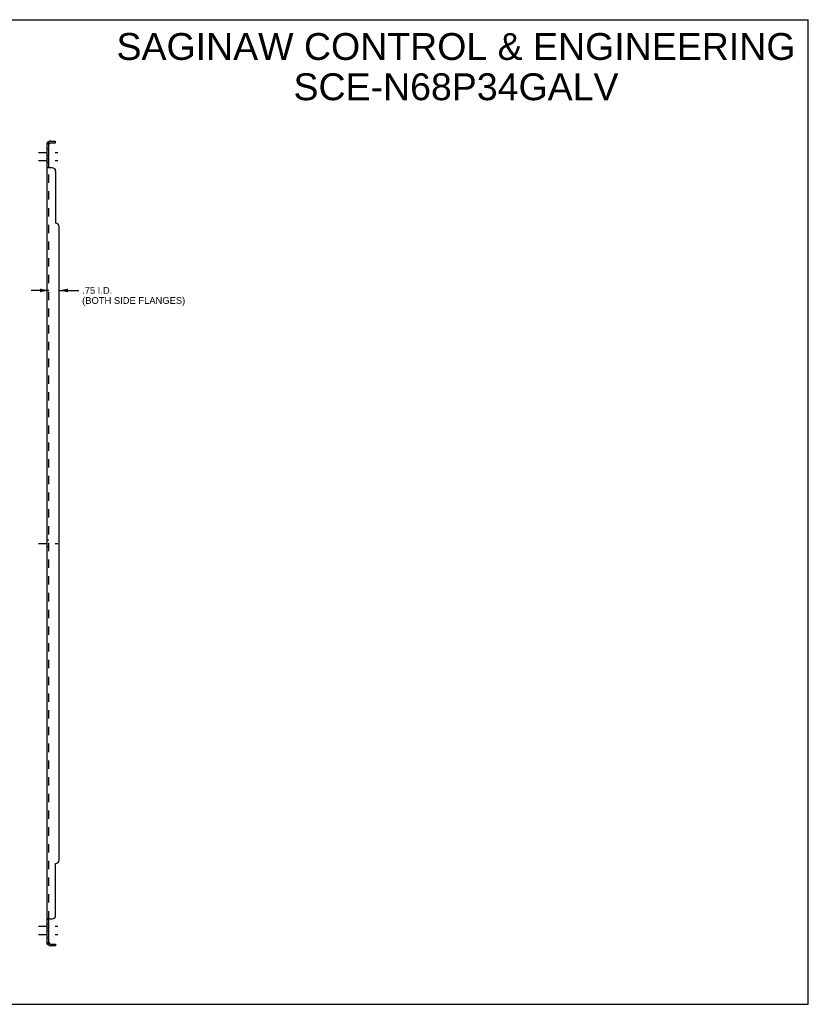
# Model space of a CAD drawing. Header units: inches. Extents: x 0 to 113, y 0 to 73.
# Tile 2 of 2: x 55 to 113, y 0 to 73. Entities that reach past the tile are written whole.
import ezdxf

# ---------------------------------------------------------------- set-up
doc = ezdxf.new("R2010")
doc.units = ezdxf.units.IN
doc.header["$LTSCALE"] = 6.233333
doc.header["$MEASUREMENT"] = 0
doc.linetypes.add('DASHED', pattern=[0.2, 0.1, -0.1])
doc.linetypes.add('HIDDEN', pattern=[0.2, 0.1, -0.1])
doc.layers.get('0').update_dxf_attribs({"linetype": 'CONTINUOUS'})
doc.layers.add('DEFAULT_2', color=8, linetype='HIDDEN')
doc.layers.add('DIMENSIONS', color=7, linetype='CONTINUOUS')
doc.styles.get("Standard").update_dxf_attribs({"font": 'arial.ttf'})
doc.dimstyles.new('DIMSTYLE_1', dxfattribs={"dimtxt": 0.5, "dimasz": 0.666667, "dimexe": 0.09, "dimexo": 0.07, "dimgap": 0.0375, "dimtad": 0, "dimtih": 1, "dimtoh": 1, "dimzin": 4, "dimdsep": 46, "dimtxsty": 'Standard', "dimblk": '_FILLED', "dimblk1": '_FILLED', "dimblk2": '_FILLED', "dimcen": 0.09, "dimadec": 3, "dimazin": 1, "dimtfac": 1, "dimtdec": 3, "dimtofl": 0, "dimtmove": 0, "dimatfit": 3, "dimldrblk": '_FILLED', "dimfxl": 0, "dimtolj": 1, "dimtzin": 4, "dimarcsym": 0})

# ---------------------------------------------------------------- blocks, each defined once
blk = doc.blocks.new('_FILLED')
at = {"color": 0, "linetype": 'ByBlock'}
blk.add_solid([(0, 0), (-1, 0.2), (-1, -0.2)], dxfattribs=at)
blk = doc.blocks.new('*D2')
at = {"layer": 'DIMENSIONS', "color": 2, "linetype": 'Continuous'}
for p, q in [((56.742, 53.17), (55.409, 53.17)), ((57.492, 53.17), (58.964, 53.17))]:
    blk.add_line(p, q, dxfattribs=at)
at = {"layer": 'DIMENSIONS', "color": 2, "linetype": 'Continuous', "xscale": 0.6666666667, "yscale": 0.6666666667, "zscale": 0.6666666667}
blk.add_blockref('_FILLED', (56.742, 53.17), dxfattribs=at)
at = {"layer": 'DIMENSIONS', "color": 2, "linetype": 'Continuous', "xscale": 0.6666666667, "yscale": 0.6666666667, "zscale": 0.6666666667, "rotation": 180}
blk.add_blockref('_FILLED', (57.492, 53.17), dxfattribs=at)
at = {"layer": 'DIMENSIONS', "color": 2, "linetype": 'Continuous', "insert": (59.214, 53.42), "char_height": 0.5, "width": 7.66914, "attachment_point": 1, "line_spacing_factor": 0.9}
blk.add_mtext('.75 I.D.\\P(BOTH SIDE FLANGES)', dxfattribs=at)

msp = doc.modelspace()

# ---------------------------------------------------------------- linework, layer by layer
at = {"color": 7, "linetype": 'Continuous'}
for p, q in [((0, 73.333), (113.333, 73.333)), ((113.333, 0), (113.333, 73.333)), ((56.742, 64.173), (56.617, 64.173)), ((56.671, 64.211), (56.718, 64.173)), ((56.742, 62.333), (56.742, 64.173)), ((56.854, 64.173), (57.242, 64.173)), ((57.242, 64.173), (57.242, 64.298)), ((56.742, 62.333), (56.617, 62.333)), ((56.742, 6.325), (56.617, 6.325)), ((56.742, 4.485), (56.742, 6.325)), ((56.742, 4.485), (56.617, 4.485)), ((56.671, 4.447), (56.718, 4.485)), ((56.854, 4.485), (57.242, 4.485)), ((57.242, 4.485), (57.242, 4.36)), ((0, 0), (113.333, 0))]:
    msp.add_line(p, q, dxfattribs=at)
at = {"color": 3, "linetype": 'Continuous'}
for p, q in [((56.617, 4.485), (56.617, 64.173)), ((56.854, 64.298), (57.242, 64.298)), ((56.992, 62.298), (56.671, 62.298)), ((57.242, 62.048), (57.242, 58.173)), ((57.492, 10.735), (57.492, 57.923)), ((57.242, 6.61), (57.242, 10.485)), ((56.671, 6.36), (56.992, 6.36)), ((57.242, 4.36), (56.854, 4.36))]:
    msp.add_line(p, q, dxfattribs=at)
at = {"color": 2, "linetype": 'DASHED'}
for p, q in [((55.951, 63.454), (57.409, 63.454)), ((55.951, 62.835), (57.409, 62.835)), ((55.951, 34.329), (57.409, 34.329)), ((55.951, 5.823), (57.409, 5.823)), ((55.951, 5.204), (57.409, 5.204))]:
    msp.add_line(p, q, dxfattribs=at)
at = {"color": 3, "linetype": 'Continuous'}
for points in [[(56.64, 64.193), (56.636, 64.191), (56.633, 64.19), (56.63, 64.188), (56.628, 64.187), (56.625, 64.185), (56.622, 64.183), (56.621, 64.181), (56.619, 64.179), (56.618, 64.178), (56.618, 64.176), (56.617, 64.174), (56.617, 64.173)], [(56.671, 64.211), (56.669, 64.209), (56.667, 64.207), (56.664, 64.205), (56.661, 64.203), (56.658, 64.201), (56.654, 64.199), (56.651, 64.198), (56.647, 64.196), (56.64, 64.193)], [(56.651, 62.309), (56.643, 62.312), (56.64, 62.313), (56.636, 62.315), (56.633, 62.316), (56.63, 62.318), (56.628, 62.319), (56.625, 62.321), (56.622, 62.323), (56.621, 62.325), (56.619, 62.327), (56.618, 62.329), (56.618, 62.33), (56.617, 62.332), (56.617, 62.333)], [(56.671, 62.298), (56.669, 62.299), (56.667, 62.301), (56.664, 62.302), (56.661, 62.304), (56.658, 62.306), (56.654, 62.307), (56.651, 62.309)], [(56.643, 6.346), (56.64, 6.345), (56.636, 6.343), (56.633, 6.342), (56.63, 6.34), (56.628, 6.339), (56.625, 6.337), (56.622, 6.335), (56.621, 6.333), (56.619, 6.331), (56.618, 6.329), (56.618, 6.328), (56.617, 6.326), (56.617, 6.325)], [(56.671, 6.36), (56.669, 6.359), (56.667, 6.357), (56.664, 6.356), (56.661, 6.354), (56.658, 6.352), (56.654, 6.351), (56.651, 6.349), (56.643, 6.346)], [(56.647, 4.462), (56.64, 4.465), (56.636, 4.467), (56.633, 4.468), (56.63, 4.47), (56.628, 4.471), (56.625, 4.473), (56.622, 4.475), (56.621, 4.477), (56.619, 4.479), (56.618, 4.48), (56.618, 4.482), (56.617, 4.484), (56.617, 4.485)], [(56.671, 4.447), (56.669, 4.449), (56.667, 4.451), (56.664, 4.453), (56.661, 4.455), (56.658, 4.457), (56.654, 4.459), (56.651, 4.46), (56.647, 4.462)]]:
    msp.add_lwpolyline(points, dxfattribs=at)
at = {"color": 7, "linetype": 'Continuous'}
for points in [[(56.749, 64.158), (56.747, 64.16), (56.746, 64.163), (56.744, 64.165)], [(56.757, 64.149), (56.755, 64.151), (56.753, 64.153), (56.751, 64.156), (56.749, 64.158)], [(56.768, 64.132), (56.768, 64.133), (56.768, 64.133), (56.768, 64.134), (56.768, 64.135), (56.768, 64.136), (56.767, 64.137), (56.766, 64.139), (56.765, 64.14), (56.763, 64.142), (56.762, 64.143), (56.76, 64.145), (56.757, 64.149)], [(56.753, 62.32), (56.751, 62.322), (56.749, 62.323), (56.747, 62.324), (56.746, 62.326), (56.744, 62.327), (56.743, 62.329), (56.743, 62.33), (56.742, 62.332), (56.742, 62.333)], [(56.768, 62.298), (56.768, 62.3), (56.768, 62.301), (56.768, 62.303), (56.768, 62.304), (56.768, 62.306), (56.767, 62.308), (56.766, 62.309), (56.765, 62.311), (56.763, 62.312), (56.762, 62.313), (56.76, 62.315), (56.759, 62.316), (56.757, 62.318), (56.753, 62.32)], [(56.757, 6.341), (56.753, 6.338), (56.751, 6.336), (56.749, 6.335), (56.747, 6.334), (56.746, 6.332), (56.744, 6.331), (56.743, 6.329), (56.743, 6.328), (56.742, 6.326), (56.742, 6.325)], [(56.768, 6.36), (56.768, 6.358), (56.768, 6.357), (56.768, 6.355), (56.768, 6.354), (56.768, 6.352), (56.767, 6.35), (56.766, 6.349), (56.765, 6.347), (56.763, 6.346), (56.762, 6.345), (56.76, 6.343), (56.759, 6.342), (56.757, 6.341)], [(56.749, 4.5), (56.747, 4.498), (56.746, 4.495), (56.744, 4.493)], [(56.76, 4.513), (56.757, 4.509), (56.755, 4.507), (56.753, 4.505), (56.751, 4.502), (56.749, 4.5)], [(56.768, 4.526), (56.768, 4.525), (56.768, 4.525), (56.768, 4.524), (56.768, 4.523), (56.768, 4.522), (56.767, 4.521), (56.766, 4.519), (56.765, 4.518), (56.763, 4.516), (56.762, 4.515), (56.76, 4.513)]]:
    msp.add_lwpolyline(points, dxfattribs=at)
at = {"color": 3, "linetype": 'Continuous'}
for centre, radius, start, end in [((56.854, 64.061), 0.237, 90, 140.56585), ((56.992, 62.048), 0.25, 0, 90), ((57.242, 57.923), 0.25, 0, 90), ((57.242, 10.735), 0.25, 270, 360), ((56.992, 6.61), 0.25, 270, 360), ((56.854, 4.597), 0.237, 219.43415, 270)]:
    msp.add_arc(centre, radius, start, end, dxfattribs=at)
at = {"color": 7, "linetype": 'Continuous'}
for centre, start, end in [((56.854, 64.061), 90, 180), ((56.854, 4.597), 180, 270)]:
    msp.add_arc(centre, 0.112, start, end, dxfattribs=at)
at = {"layer": 'DEFAULT_2', "color": 8, "linetype": 'HIDDEN'}
for p, q in [((56.696, 64.17), (56.697, 64.17)), ((56.697, 64.17), (56.699, 64.17)), ((56.699, 64.17), (56.7, 64.169)), ((56.7, 64.169), (56.702, 64.169)), ((56.702, 64.169), (56.703, 64.168)), ((56.703, 64.168), (56.705, 64.168)), ((56.705, 64.168), (56.706, 64.167)), ((56.706, 64.167), (56.708, 64.167)), ((56.708, 64.167), (56.709, 64.166)), ((56.709, 64.166), (56.711, 64.166)), ((56.718, 64.173), (56.768, 64.132)), ((56.743, 64.152), (56.742, 64.153)), ((56.742, 63.704), (56.617, 63.704)), ((56.742, 63.204), (56.617, 63.204)), ((56.742, 62.976), (56.617, 62.976)), ((56.742, 62.695), (56.617, 62.695)), ((56.622, 62.323), (56.621, 62.325)), ((56.742, 6.325), (56.742, 62.333)), ((56.768, 62.304), (56.768, 62.306)), ((56.768, 62.301), (56.768, 62.303)), ((56.742, 34.579), (56.617, 34.579)), ((56.742, 34.079), (56.617, 34.079)), ((56.618, 6.328), (56.617, 6.326)), ((56.742, 5.963), (56.617, 5.963)), ((56.625, 6.337), (56.622, 6.335)), ((56.743, 6.328), (56.742, 6.326)), ((56.746, 6.332), (56.744, 6.331)), ((56.742, 5.682), (56.617, 5.682)), ((56.742, 5.454), (56.617, 5.454)), ((56.742, 4.954), (56.617, 4.954)), ((56.718, 4.485), (56.768, 4.526))]:
    msp.add_line(p, q, dxfattribs=at)
for points in [[(56.682, 64.173), (56.682, 64.173), (56.683, 64.173), (56.683, 64.173), (56.683, 64.173), (56.683, 64.173), (56.684, 64.173), (56.684, 64.173), (56.685, 64.173), (56.685, 64.172), (56.686, 64.172), (56.686, 64.172), (56.687, 64.172), (56.688, 64.172), (56.688, 64.172), (56.689, 64.172), (56.689, 64.172), (56.69, 64.172), (56.691, 64.171), (56.691, 64.171), (56.692, 64.171), (56.693, 64.171), (56.693, 64.171), (56.694, 64.171), (56.695, 64.171), (56.695, 64.17), (56.696, 64.17)], [(56.685, 64.173), (56.685, 64.173), (56.684, 64.173), (56.684, 64.173), (56.683, 64.173), (56.683, 64.173), (56.683, 64.173), (56.683, 64.173), (56.682, 64.173)], [(56.711, 64.166), (56.713, 64.165), (56.714, 64.165), (56.714, 64.165), (56.715, 64.164), (56.716, 64.164), (56.717, 64.164), (56.718, 64.163), (56.719, 64.163), (56.72, 64.163), (56.721, 64.162), (56.722, 64.162), (56.723, 64.161), (56.724, 64.161), (56.725, 64.161), (56.726, 64.16), (56.727, 64.16), (56.727, 64.16), (56.728, 64.159), (56.729, 64.159), (56.73, 64.158), (56.731, 64.158), (56.732, 64.158), (56.732, 64.157), (56.733, 64.157), (56.734, 64.156), (56.735, 64.156), (56.736, 64.156), (56.736, 64.155), (56.737, 64.155), (56.738, 64.155), (56.738, 64.154), (56.739, 64.154), (56.74, 64.154), (56.74, 64.153), (56.741, 64.153), (56.742, 64.152), (56.742, 64.152), (56.743, 64.152), (56.744, 64.151), (56.744, 64.151), (56.745, 64.151), (56.745, 64.151), (56.745, 64.15), (56.746, 64.15), (56.746, 64.15), (56.746, 64.15)], [(56.744, 64.165), (56.743, 64.167), (56.743, 64.169), (56.742, 64.171), (56.742, 64.173)], [(56.746, 64.15), (56.746, 64.15), (56.746, 64.15), (56.746, 64.15), (56.746, 64.15), (56.746, 64.15), (56.746, 64.15), (56.745, 64.15), (56.745, 64.151), (56.744, 64.151), (56.744, 64.151), (56.744, 64.152), (56.743, 64.152), (56.743, 64.152)], [(56.618, 62.329), (56.618, 62.33), (56.617, 62.332)], [(56.746, 62.326), (56.744, 62.327), (56.743, 62.329), (56.743, 62.33), (56.742, 62.332)], [(56.766, 62.309), (56.765, 62.311), (56.763, 62.312)], [(56.621, 6.333), (56.619, 6.331), (56.618, 6.329)], [(56.768, 6.355), (56.768, 6.354), (56.768, 6.352), (56.767, 6.35), (56.766, 6.349), (56.765, 6.347), (56.763, 6.346)], [(56.683, 4.485), (56.683, 4.485), (56.682, 4.485), (56.682, 4.485)], [(56.746, 4.508), (56.746, 4.508), (56.746, 4.508), (56.746, 4.508), (56.746, 4.508), (56.745, 4.508), (56.745, 4.507), (56.744, 4.507), (56.744, 4.507), (56.743, 4.506), (56.743, 4.506), (56.742, 4.506), (56.742, 4.505), (56.741, 4.505), (56.74, 4.505), (56.74, 4.505), (56.739, 4.504), (56.739, 4.504), (56.738, 4.504), (56.737, 4.503), (56.737, 4.503), (56.736, 4.502), (56.735, 4.502), (56.735, 4.502), (56.734, 4.501), (56.733, 4.501), (56.732, 4.501), (56.732, 4.5), (56.731, 4.5), (56.73, 4.5), (56.729, 4.499), (56.729, 4.499), (56.728, 4.499), (56.727, 4.498), (56.726, 4.498), (56.725, 4.498), (56.725, 4.497), (56.724, 4.497), (56.723, 4.497), (56.722, 4.496), (56.721, 4.496), (56.72, 4.496), (56.719, 4.495), (56.718, 4.495), (56.717, 4.494), (56.716, 4.494), (56.715, 4.494), (56.714, 4.493), (56.713, 4.493), (56.712, 4.493), (56.711, 4.492), (56.71, 4.492), (56.709, 4.492), (56.708, 4.491), (56.707, 4.491), (56.706, 4.491), (56.705, 4.49), (56.704, 4.49), (56.703, 4.49), (56.702, 4.489), (56.701, 4.489), (56.7, 4.489), (56.699, 4.488), (56.698, 4.488), (56.697, 4.488), (56.696, 4.488), (56.695, 4.487), (56.694, 4.487), (56.693, 4.487), (56.692, 4.487), (56.691, 4.487), (56.69, 4.486), (56.69, 4.486), (56.689, 4.486), (56.688, 4.486), (56.687, 4.486), (56.686, 4.486), (56.685, 4.486), (56.685, 4.485), (56.684, 4.485), (56.683, 4.485), (56.683, 4.485), (56.683, 4.485), (56.683, 4.485)], [(56.683, 4.485), (56.683, 4.485), (56.683, 4.485), (56.684, 4.485), (56.684, 4.485), (56.685, 4.485), (56.685, 4.485), (56.686, 4.485)], [(56.742, 4.505), (56.743, 4.506), (56.743, 4.506), (56.744, 4.506), (56.744, 4.507), (56.745, 4.507), (56.745, 4.507), (56.745, 4.508), (56.746, 4.508), (56.746, 4.508), (56.746, 4.508), (56.746, 4.508), (56.746, 4.508)], [(56.744, 4.493), (56.743, 4.491), (56.743, 4.489), (56.742, 4.487), (56.742, 4.485)]]:
    msp.add_lwpolyline(points, dxfattribs=at)
for centre, start, end in [((56.854, 64.061), 140.56585, 180), ((56.854, 4.597), 180, 219.43415)]:
    msp.add_arc(centre, 0.237, start, end, dxfattribs=at)

# ---------------------------------------------------------------- texts
at = {"layer": 'DIMENSIONS', "color": 2, "linetype": 'Continuous', "insert": (87.077, 72.338), "char_height": 2, "width": 50.51301, "attachment_point": 2, "line_spacing_factor": 0.9}
msp.add_mtext('SAGINAW CONTROL & ENGINEERING\\PSCE-N68P34GALV', dxfattribs=at)

# ---------------------------------------------------------------- dimensions: what is measured, and where the dimension line sits
at = {"layer": 'DIMENSIONS', "color": 2, "linetype": 'Continuous'}
dim = msp.add_linear_dim(base=(56.742, 53.17), p1=(57.492, 57.923), p2=(56.742, 62.298), angle=180, text='<> I.D.\\P(BOTH SIDE FLANGES)', dimstyle='DIMSTYLE_1', dxfattribs=at)
dim.commit()
dim.dimension.update_dxf_attribs({"geometry": '*D2', "text_midpoint": (63.048, 52.795), "dimtype": 160})

doc.saveas('drawing.dxf')
